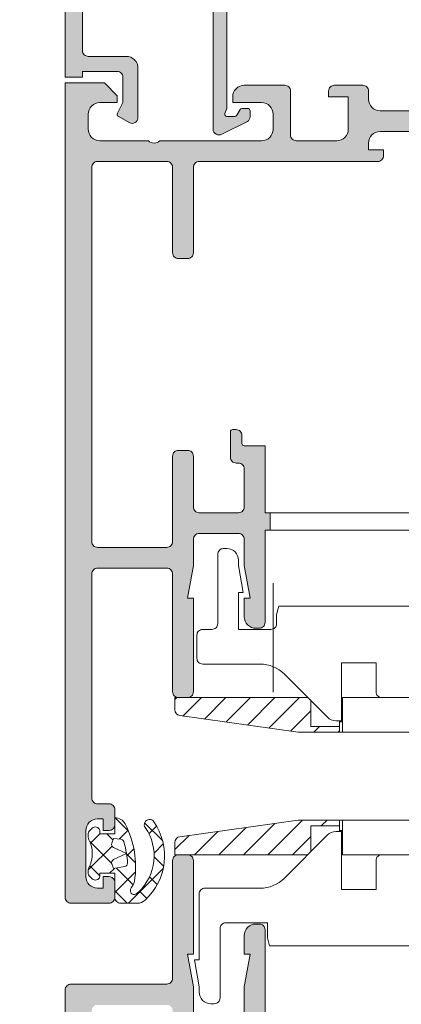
# Model space of a CAD drawing. Header units: metres. Extents: x -0.7 to 9.9, y -1.9 to 2.2.
# Tile 20 of 51: x -0.0506 to -0.0176, y 0.0721 to 0.1573. Entities that reach past the tile are written whole.
import ezdxf

# ---------------------------------------------------------------- set-up
doc = ezdxf.new("R2010")
doc.units = ezdxf.units.M
doc.header["$MEASUREMENT"] = 0
doc.linetypes.add('ACAD_ISO10W100', pattern=[0.018, 0.012, -0.003, 0, -0.003])
for name, color, linetype in [('152 - Bemaßung_ Beschriftung.Ausbau', 7, 'Continuous'), ('Neubau_301 - Elemente.Linie', 7, 'Continuous'), ('Neubau_302 - Elemente.Schraffur', 7, 'Continuous')]:
    doc.layers.add(name, color=color, linetype=linetype)
doc.styles.add('ERSTELLTER_STIL_1', font='txt')
doc.dimstyles.new('ERSTELLTER_STIL__1', dxfattribs={"dimtxt": 0.02, "dimasz": 0.01064, "dimexe": 0.18, "dimexo": 0.0625, "dimgap": 0, "dimtad": 1, "dimzin": 0, "dimdsep": 46, "dimtxsty": 'ERSTELLTER_STIL_1', "dimblk": 'ARROWHEAD_2', "dimblk1": 'ARROWHEAD_2', "dimblk2": 'ARROWHEAD_2', "dimcen": 0.09, "dimse1": 1, "dimse2": 1, "dimclrd": 7, "dimclre": 7, "dimclrt": 7, "dimazin": 0, "dimtfac": 1, "dimtdec": 4, "dimtmove": 0, "dimatfit": 3, "dimfxl": 1, "dimtolj": 1, "dimtzin": 0, "dimarcsym": 0})

# ---------------------------------------------------------------- blocks, each defined once
blk = doc.blocks.new('*D27')
at = {"layer": '152 - Bemaßung_ Beschriftung.Ausbau', "color": 7, "linetype": 'Continuous', "lineweight": 5}
for p, q in [((-0.153642, 0.084845), (-0.139642, 0.076762)), ((-0.136142, 0.080803), (-0.157142, 0.080803)), ((-0.146642, -0.929197), (-0.146642, 0.080803)), ((-0.153642, -0.925155), (-0.139642, -0.933238)), ((-0.136142, -0.929197), (-0.157142, -0.929197))]:
    blk.add_line(p, q, dxfattribs=at)
at = {"layer": '152 - Bemaßung_ Beschriftung.Ausbau', "color": 7, "lineweight": 5, "char_height": 0.02, "attachment_point": 7, "rotation": 90, "style": 'ERSTELLTER_STIL_1'}
for s, insert in [('\\A1;{\\pql;\\fArial|b0|i0|c0|p38;Durchgangsbreite}', (-0.122642, -0.532083)), ('\\A1;{\\pql;\\fArial|b0|i0|c0|p38;1,01}', (-0.150642, -0.450802))]:
    blk.add_mtext(s, dxfattribs=dict(at, insert=insert))
blk = doc.blocks.new('ARROWHEAD_2')
at = {"color": 0, "linetype": 'Continuous', "lineweight": 0}
for p, q in [((-0.3781, -0.655), (0.3781, 0.655)), ((0, 0), (-1, 0))]:
    blk.add_line(p, q, dxfattribs=at)
blk = doc.blocks.new('*D28')
at = {"layer": '152 - Bemaßung_ Beschriftung.Ausbau', "color": 7, "linetype": 'Continuous', "lineweight": 5}
for p, q in [((-0.153642, 0.180845), (-0.139642, 0.172762)), ((-0.146642, 0.080803), (-0.146642, 0.176803)), ((-0.153642, 0.084845), (-0.139642, 0.076762)), ((-0.136142, 0.080803), (-0.157142, 0.080803))]:
    blk.add_line(p, q, dxfattribs=at)
at = {"layer": '152 - Bemaßung_ Beschriftung.Ausbau', "color": 7, "lineweight": 5, "insert": (-0.150313, 0.116206), "char_height": 0.02, "attachment_point": 7, "rotation": 90, "style": 'ERSTELLTER_STIL_1'}
blk.add_mtext('\\A1;{\\pql;\\fArial|b0|i0|c0|p38;9\\fArial|b0|i0|c0|p38;\\A1{\\H.66x;\\S6^  ;}}', dxfattribs=at)
blk = doc.blocks.new('*D29')
at = {"layer": '152 - Bemaßung_ Beschriftung.Ausbau', "color": 7, "linetype": 'Continuous', "lineweight": 5}
for p, q in [((-0.146642, 0.996803), (-0.146642, 1.071803)), ((-0.153642, 1.000845), (-0.139642, 0.992762)), ((-0.136142, 0.996803), (-0.157142, 0.996803)), ((-0.146642, 0.176803), (-0.146642, 0.996803)), ((-0.153642, 0.180845), (-0.139642, 0.172762)), ((-0.136142, 0.176803), (-0.157142, 0.176803)), ((-0.146642, 0.080803), (-0.146642, 0.176803))]:
    blk.add_line(p, q, dxfattribs=at)
at = {"layer": '152 - Bemaßung_ Beschriftung.Ausbau', "color": 7, "lineweight": 5, "insert": (-0.150642, 0.571626), "char_height": 0.02, "attachment_point": 7, "rotation": 90, "style": 'ERSTELLTER_STIL_1'}
blk.add_mtext('\\A1;{\\pql;\\fArial|b0|i0|c0|p38;82}', dxfattribs=at)

msp = doc.modelspace()

# ---------------------------------------------------------------- hatches: boundary and pattern name
at = {"layer": 'Neubau_302 - Elemente.Schraffur', "linetype": 'Continuous', "lineweight": 5}
for points in [[(0.001505, 0.17295, 0.668201), (0.002358, 0.173303), (0.002358, 0.174303, 0.414577), (0.001858, 0.174803), (0.000858, 0.174803, -0.414577), (0.000358, 0.175303), (0.000358, 0.176303, 0.414395), (-0.000141, 0.176803), (-0.046142, 0.176803, 0.414516), (-0.046642, 0.176303), (-0.046642, 0.152303), (-0.045142, 0.152303), (-0.045142, 0.152803), (-0.042142, 0.152803, -0.414515), (-0.041642, 0.152303), (-0.041642, 0.150103), (-0.042119, 0.149184, 0.401246), (-0.042042, 0.148919), (-0.041092, 0.14837, 0.57735), (-0.040342, 0.148803), (-0.040342, 0.153103, 0.414516), (-0.041342, 0.154103), (-0.044642, 0.154103, -0.414516), (-0.045142, 0.154603), (-0.045142, 0.174903, -0.414513), (-0.044642, 0.175403), (-0.034342, 0.175403, -0.414515), (-0.033842, 0.174903), (-0.033842, 0.147803, 0.589288), (-0.033077, 0.14738), (-0.030877, 0.148456, 0.256951), (-0.030642, 0.14888), (-0.030642, 0.149403, 0.413047), (-0.030842, 0.149603), (-0.031327, 0.149603, 0.265753), (-0.0315, 0.149503), (-0.031788, 0.149003, -0.268805), (-0.031962, 0.148903), (-0.032642, 0.148903, -0.493148), (-0.032835, 0.149155), (-0.032642, 0.149603), (-0.032642, 0.174903, -0.414515), (-0.032142, 0.175403), (-0.001342, 0.175403, -0.414516), (-0.000842, 0.174903), (-0.000842, 0.173274, 0.114745), (-0.000701, 0.17261), (0.001423, 0.168053, 0.99569), (0.002293, 0.168554), (0.000326, 0.172774, -0.872598), (0.001093, 0.173361)], [(0.002108, 0.149403), (-0.019392, 0.149403, -0.414214), (-0.020392, 0.150403), (-0.020392, 0.151103, 0.414214), (-0.020892, 0.151603), (-0.023342, 0.151603, 0.414214), (-0.023842, 0.151103), (-0.023842, 0.150603), (-0.022142, 0.150603), (-0.022142, 0.147803, -0.414214), (-0.023142, 0.146803), (-0.026642, 0.146803, -0.414214), (-0.027142, 0.147303), (-0.027142, 0.151103, 0.414214), (-0.027642, 0.151603), (-0.031142, 0.151603, 0.414214), (-0.032142, 0.150603), (-0.032142, 0.150103), (-0.029642, 0.150103, -0.414214), (-0.028642, 0.149103), (-0.028642, 0.147803, -0.414214), (-0.029642, 0.146803), (-0.038442, 0.146803, -0.4), (-0.039442, 0.146803), (-0.043642, 0.146803, -0.414214), (-0.044642, 0.147803), (-0.044642, 0.149103, -0.414214), (-0.043642, 0.150103), (-0.042142, 0.150103), (-0.042142, 0.150703), (-0.043242, 0.151803), (-0.046642, 0.151803), (-0.046642, 0.081303, 0.414214), (-0.046142, 0.080803), (-0.042842, 0.080803, 0.414214), (-0.042342, 0.081303), (-0.042342, 0.082603, 0.414214), (-0.042842, 0.083103), (-0.043342, 0.083103), (-0.043342, 0.082103), (-0.043842, 0.082103, -0.414214), (-0.044842, 0.083103), (-0.044842, 0.087103, -0.414214), (-0.043842, 0.088103), (-0.043342, 0.088103), (-0.043342, 0.087103), (-0.042842, 0.087103, 0.414214), (-0.042342, 0.087603), (-0.042342, 0.088903, 0.414214), (-0.042842, 0.089403), (-0.043842, 0.089403, -0.414214), (-0.044342, 0.089903), (-0.044342, 0.109303, -0.414214), (-0.043842, 0.109803), (-0.037842, 0.109803, -0.414214), (-0.037342, 0.109303), (-0.037342, 0.099103, 0.414214), (-0.036842, 0.098603), (-0.036042, 0.098603, 0.414214), (-0.035542, 0.099103), (-0.035542, 0.107203), (-0.036042, 0.107203), (-0.035542, 0.110039), (-0.035542, 0.112303, -0.414214), (-0.035042, 0.112803), (-0.031642, 0.112803, -0.414214), (-0.031142, 0.112303), (-0.031142, 0.110039), (-0.030642, 0.107203), (-0.031142, 0.107203), (-0.031142, 0.105603, 0.414214), (-0.030142, 0.104603), (-0.029842, 0.104603, 0.414214), (-0.029342, 0.105103), (-0.029342, 0.113103), (-0.028892, 0.113103), (-0.028892, 0.114603), (-0.029342, 0.114603), (-0.029342, 0.120403), (-0.031142, 0.120403, -0.414214), (-0.031342, 0.120603), (-0.031342, 0.121303, 0.414214), (-0.031842, 0.121803), (-0.032142, 0.121803, 0.414214), (-0.032342, 0.121603), (-0.032342, 0.119403, 0.414214), (-0.031842, 0.118903), (-0.031642, 0.118903, -0.414214), (-0.031142, 0.118403), (-0.031142, 0.115103, -0.414214), (-0.031642, 0.114603), (-0.035042, 0.114603, -0.414214), (-0.035542, 0.115103), (-0.035542, 0.119503, 0.414214), (-0.036042, 0.120003), (-0.036842, 0.120003, 0.414214), (-0.037342, 0.119503), (-0.037342, 0.112103, -0.414214), (-0.037842, 0.111603), (-0.043842, 0.111603, -0.414214), (-0.044342, 0.112103), (-0.044342, 0.144503, -0.414214), (-0.043842, 0.145003), (-0.037842, 0.145003, -0.414214), (-0.037342, 0.144503), (-0.037342, 0.137103, 0.414214), (-0.036842, 0.136603), (-0.036042, 0.136603, 0.414214), (-0.035542, 0.137103), (-0.035542, 0.144503, -0.414214), (-0.035042, 0.145003), (-0.019592, 0.145003, 0.414214), (-0.019092, 0.145503), (-0.019092, 0.146003), (-0.020392, 0.146003), (-0.020392, 0.146603, -0.414214), (-0.019392, 0.147603), (0.002108, 0.147603, -0.414214), (0.003108, 0.146603), (0.003108, 0.146003), (0.001808, 0.146003), (0.001808, 0.145503, 0.414214), (0.002308, 0.145003), (0.017758, 0.145003, -0.414214), (0.018258, 0.144503), (0.018258, 0.137103, 0.414214), (0.018758, 0.136603), (0.019558, 0.136603, 0.414214), (0.020058, 0.137103), (0.020058, 0.144503, -0.414214), (0.020558, 0.145003), (0.026558, 0.145003, -0.414214), (0.027058, 0.144503), (0.027058, 0.112103, -0.414214), (0.026558, 0.111603), (0.020558, 0.111603, -0.414214), (0.020058, 0.112103), (0.020058, 0.119503, 0.414214), (0.019558, 0.120003), (0.018758, 0.120003, 0.414214), (0.018258, 0.119503), (0.018258, 0.115103, -0.414214), (0.017758, 0.114603), (0.014358, 0.114603, -0.414214), (0.013858, 0.115103), (0.013858, 0.118403, -0.414214), (0.014358, 0.118903), (0.014558, 0.118903, 0.414214), (0.015058, 0.119403), (0.015058, 0.121603, 0.414214), (0.014858, 0.121803), (0.014558, 0.121803, 0.414214), (0.014058, 0.121303), (0.014058, 0.120603, -0.414214), (0.013858, 0.120403), (0.012058, 0.120403), (0.012058, 0.114603), (0.011608, 0.114603), (0.011608, 0.113103), (0.012058, 0.113103), (0.012058, 0.105103, 0.414214), (0.012558, 0.104603), (0.012858, 0.104603, 0.414214), (0.013858, 0.105603), (0.013858, 0.107203), (0.013358, 0.107203), (0.013858, 0.110039), (0.013858, 0.112303, -0.414214), (0.014358, 0.112803), (0.017758, 0.112803, -0.414214), (0.018258, 0.112303), (0.018258, 0.110039), (0.018758, 0.107203), (0.018258, 0.107203), (0.018258, 0.099103, 0.414214), (0.018758, 0.098603), (0.019558, 0.098603, 0.414214), (0.020058, 0.099103), (0.020058, 0.109303, -0.414214), (0.020558, 0.109803), (0.028858, 0.109803, 0.414214), (0.029358, 0.110303), (0.029358, 0.151803), (0.025958, 0.151803), (0.024858, 0.150703), (0.024858, 0.150103), (0.026358, 0.150103, -0.414214), (0.027358, 0.149103), (0.027358, 0.147803, -0.414214), (0.026358, 0.146803), (0.022158, 0.146803, -0.4), (0.021158, 0.146803), (0.012358, 0.146803, -0.414214), (0.011358, 0.147803), (0.011358, 0.149103, -0.414214), (0.012358, 0.150103), (0.014858, 0.150103), (0.014858, 0.150603, 0.414214), (0.013858, 0.151603), (0.010358, 0.151603, 0.414214), (0.009858, 0.151103), (0.009858, 0.147303, -0.414214), (0.009358, 0.146803), (0.005858, 0.146803, -0.414214), (0.004858, 0.147803), (0.004858, 0.150603), (0.006558, 0.150603), (0.006558, 0.151103, 0.414214), (0.006058, 0.151603), (0.003608, 0.151603, 0.414214), (0.003108, 0.151103), (0.003108, 0.150403, -0.414214)], [(-0.043842, 0.072003), (-0.037842, 0.072003, -0.414214), (-0.037342, 0.071503), (-0.037342, 0.064103, 0.414214), (-0.036842, 0.063603), (-0.036042, 0.063603, 0.414214), (-0.035542, 0.064103), (-0.035542, 0.068503, -0.414214), (-0.035042, 0.069003), (-0.031642, 0.069003, -0.414214), (-0.031142, 0.068503), (-0.031142, 0.065203, -0.473285), (-0.03174, 0.064713, 0.488484), (-0.032342, 0.064203), (-0.032342, 0.062003, 0.414214), (-0.032142, 0.061803), (-0.031842, 0.061803, 0.414214), (-0.031342, 0.062303), (-0.031342, 0.063003, -0.414214), (-0.031142, 0.063203), (-0.029342, 0.063203), (-0.029342, 0.069003), (-0.028892, 0.069003), (-0.028892, 0.070503), (-0.029342, 0.070503), (-0.029342, 0.078503, 0.414214), (-0.029842, 0.079003), (-0.030142, 0.079003, 0.414214), (-0.031142, 0.078003), (-0.031142, 0.076403), (-0.030642, 0.076403), (-0.031142, 0.073568), (-0.031142, 0.071303, -0.414214), (-0.031642, 0.070803), (-0.035042, 0.070803, -0.414214), (-0.035542, 0.071303), (-0.035542, 0.073568), (-0.036042, 0.076403), (-0.035542, 0.076403), (-0.035542, 0.084503, 0.414214), (-0.036042, 0.085003), (-0.036842, 0.085003, 0.414214), (-0.037342, 0.084503), (-0.037342, 0.074303, -0.414214), (-0.037842, 0.073803), (-0.046142, 0.073803, 0.414214), (-0.046642, 0.073303), (-0.046642, 0.031803), (-0.043242, 0.031803), (-0.042142, 0.032903), (-0.042142, 0.033503), (-0.043642, 0.033503, -0.414214), (-0.044642, 0.034503), (-0.044642, 0.035803, -0.414214), (-0.043642, 0.036803), (-0.039442, 0.036803, -0.4), (-0.038442, 0.036803), (-0.029642, 0.036803, -0.414214), (-0.028642, 0.035803), (-0.028642, 0.034503, -0.414214), (-0.029642, 0.033503), (-0.032142, 0.033503), (-0.032142, 0.033003, 0.414214), (-0.031142, 0.032003), (-0.027642, 0.032003, 0.414214), (-0.027142, 0.032503), (-0.027142, 0.036303, -0.414214), (-0.026642, 0.036803), (-0.023142, 0.036803, -0.414214), (-0.022142, 0.035803), (-0.022142, 0.033003), (-0.023842, 0.033003), (-0.023842, 0.032503, 0.414214), (-0.023342, 0.032003), (-0.020892, 0.032003, 0.414214), (-0.020392, 0.032503), (-0.020392, 0.033203, -0.414214), (-0.019392, 0.034203), (0.002108, 0.034203, -0.414214), (0.003108, 0.033203), (0.003108, 0.032503, 0.414214), (0.003608, 0.032003), (0.006058, 0.032003, 0.414214), (0.006558, 0.032503), (0.006558, 0.033003), (0.004858, 0.033003), (0.004858, 0.035803, -0.414214), (0.005858, 0.036803), (0.009358, 0.036803, -0.414214), (0.009858, 0.036303), (0.009858, 0.032503, 0.414214), (0.010358, 0.032003), (0.013858, 0.032003, 0.414214), (0.014858, 0.033003), (0.014858, 0.033503), (0.012358, 0.033503, -0.414214), (0.011358, 0.034503), (0.011358, 0.035803, -0.414214), (0.012358, 0.036803), (0.021158, 0.036803, -0.4), (0.022158, 0.036803), (0.026358, 0.036803, -0.414214), (0.027358, 0.035803), (0.027358, 0.034503, -0.414214), (0.026358, 0.033503), (0.024858, 0.033503), (0.024858, 0.032903), (0.025958, 0.031803), (0.027058, 0.031803), (0.027058, 0.015903, -0.414214), (0.026558, 0.015403), (0.025558, 0.015403, -0.414214), (0.025058, 0.015903), (0.025058, 0.016403, 0.474498), (0.024458, 0.016893, 0.474498), (0.023858, 0.016403), (0.023858, 0.013603, 0.414214), (0.024358, 0.013103), (0.024858, 0.013103), (0.024858, 0.014103), (0.026358, 0.014103, -0.414214), (0.027358, 0.013103), (0.027358, 0.009103, -0.414214), (0.026358, 0.008103), (0.024858, 0.008103), (0.024858, 0.009103), (0.024358, 0.009103, 0.414214), (0.023858, 0.008603), (0.023858, 0.007303, 0.414214), (0.024358, 0.006803), (0.028858, 0.006803, 0.414214), (0.029358, 0.007303), (0.029358, 0.102303, 0.414214), (0.028858, 0.102803), (0.025558, 0.102803, 0.414214), (0.025058, 0.102303), (0.025058, 0.101003, 0.414214), (0.025558, 0.100503), (0.026058, 0.100503), (0.026058, 0.101503), (0.026558, 0.101503, -0.414214), (0.027558, 0.100503), (0.027558, 0.096503, -0.414214), (0.026558, 0.095503), (0.026058, 0.095503), (0.026058, 0.096503), (0.025558, 0.096503, 0.414214), (0.025058, 0.096003), (0.025058, 0.094703, 0.414214), (0.025558, 0.094203), (0.026558, 0.094203, -0.414214), (0.027058, 0.093703), (0.027058, 0.074303, -0.414214), (0.026558, 0.073803), (0.020558, 0.073803, -0.414214), (0.020058, 0.074303), (0.020058, 0.084503, 0.414214), (0.019558, 0.085003), (0.018758, 0.085003, 0.414214), (0.018258, 0.084503), (0.018258, 0.076403), (0.018758, 0.076403), (0.018258, 0.073568), (0.018258, 0.071303, -0.414214), (0.017758, 0.070803), (0.014358, 0.070803, -0.414214), (0.013858, 0.071303), (0.013858, 0.073568), (0.013358, 0.076403), (0.013858, 0.076403), (0.013858, 0.078003, 0.414214), (0.012858, 0.079003), (0.012558, 0.079003, 0.414214), (0.012058, 0.078503), (0.012058, 0.070503), (0.011608, 0.070503), (0.011608, 0.069003), (0.012058, 0.069003), (0.012058, 0.063203), (0.013858, 0.063203, -0.414214), (0.014058, 0.063003), (0.014058, 0.062303, 0.414214), (0.014558, 0.061803), (0.014858, 0.061803, 0.414214), (0.015058, 0.062003), (0.015058, 0.064203, 0.414214), (0.014558, 0.064703), (0.014358, 0.064703, -0.414214), (0.013858, 0.065203), (0.013858, 0.068503, -0.414214), (0.014358, 0.069003), (0.017758, 0.069003, -0.414214), (0.018258, 0.068503), (0.018258, 0.064103, 0.414214), (0.018758, 0.063603), (0.019558, 0.063603, 0.414214), (0.020058, 0.064103), (0.020058, 0.071503, -0.414214), (0.020558, 0.072003), (0.026558, 0.072003, -0.414214), (0.027058, 0.071503), (0.027058, 0.039103, -0.414214), (0.026558, 0.038603), (0.020558, 0.038603, -0.414214), (0.020058, 0.039103), (0.020058, 0.046503, 0.414214), (0.019558, 0.047003), (0.018758, 0.047003, 0.414214), (0.018258, 0.046503), (0.018258, 0.039103, -0.414214), (0.017758, 0.038603), (0.002308, 0.038603, 0.414214), (0.001808, 0.038103), (0.001808, 0.037603), (0.003108, 0.037603), (0.003108, 0.037003, -0.414214), (0.002108, 0.036003), (-0.019392, 0.036003, -0.414214), (-0.020392, 0.037003), (-0.020392, 0.037603), (-0.019092, 0.037603), (-0.019092, 0.038103, 0.414214), (-0.019592, 0.038603), (-0.035042, 0.038603, -0.414214), (-0.035542, 0.039103), (-0.035542, 0.046503, 0.414214), (-0.036042, 0.047003), (-0.036842, 0.047003, 0.414214), (-0.037342, 0.046503), (-0.037342, 0.039103, -0.414214), (-0.037842, 0.038603), (-0.043842, 0.038603, -0.414214), (-0.044342, 0.039103), (-0.044342, 0.071503, -0.414214)]]:
    msp.add_hatch(color=7, dxfattribs=at).paths.add_polyline_path(points)
h = msp.add_hatch(dxfattribs=at)
h.set_pattern_fill('LINIE_0001', style=0, pattern_type=2)
h.set_pattern_definition([(45, (-0.0086418, 0.1036034), (-0.00106066, 0.00106066), [])])
h.paths.add_polyline_path([(-0.037142, 0.098603), (-0.037142, 0.097538, 0.373885), (-0.036711, 0.097043), (-0.026469, 0.095603), (-0.022892, 0.095603), (-0.022892, 0.096103), (-0.025392, 0.096103), (-0.025392, 0.098603)])
h = msp.add_hatch(dxfattribs=at)
h.set_pattern_fill('NETZ_0001', style=0, pattern_type=2)
h.set_pattern_definition([(45, (-0.0433419, 0.0871034), (-0.00106066, 0.00106066), []), (315, (-0.0433419, 0.0871034), (0.00106066, 0.00106066), [])])
h.paths.add_polyline_path([(-0.040632, 0.080803, 0.006591), (-0.040492, 0.080805), (-0.040406, 0.080805, 0.1871), (-0.039732, 0.081067, 0.376216), (-0.038973, 0.087862, 1), (-0.039711, 0.087348, -0.372376), (-0.040296, 0.081771, -0.071122), (-0.040551, 0.081592, -0.488814), (-0.04098, 0.081794, -0.237078), (-0.040871, 0.082229, 0.138343), (-0.040643, 0.082722, 0.162943), (-0.041458, 0.087671, 0.277963), (-0.042342, 0.088203), (-0.042342, 0.086803), (-0.043642, 0.086803), (-0.043642, 0.087103, 0.580394), (-0.044312, 0.087286), (-0.044554, 0.087044, 0.198912), (-0.044642, 0.086832), (-0.044642, 0.086534, 0.120523), (-0.044585, 0.086304, -0.2446), (-0.044585, 0.083903, 0.120523), (-0.044642, 0.083673), (-0.044642, 0.083375, 0.198912), (-0.044554, 0.083163), (-0.044312, 0.082921, 0.580394), (-0.043642, 0.083103), (-0.043642, 0.083403), (-0.042342, 0.083403), (-0.042342, 0.081303, 0.414214), (-0.041842, 0.080803)])
h.paths.add_polyline_path([(-0.042471, 0.083803), (-0.042616, 0.084202, -0.388879), (-0.042461, 0.084576), (-0.04133, 0.085103, -0.028633), (-0.041248, 0.084284, -0.376016), (-0.041496, 0.083975)], flags=0)
h.paths.add_polyline_path([(-0.041574, 0.086139, -0.03698), (-0.04133, 0.085103), (-0.042461, 0.085631, -0.388879), (-0.042616, 0.086005), (-0.042471, 0.086403), (-0.041834, 0.086348, -0.303538)], flags=0)
h = msp.add_hatch(dxfattribs=at)
h.set_pattern_fill('LINIE_0001', style=0, pattern_type=2)
h.set_pattern_definition([(225, (-0.0086418, 0.0800034), (-0.00106066, 0.00106066), [])])
h.paths.add_polyline_path([(-0.025392, 0.085003), (-0.025392, 0.087503), (-0.022892, 0.087503), (-0.022892, 0.088003), (-0.026469, 0.088003), (-0.036711, 0.086564, 0.373885), (-0.037142, 0.086069), (-0.037142, 0.085003)])

# ---------------------------------------------------------------- linework, layer by layer
at = {"layer": 'Neubau_301 - Elemente.Linie', "color": 1, "linetype": 'Continuous', "lineweight": 5}
for p, q in [((-0.028892, 0.114603), (-0.028892, 0.113103)), ((-0.037142, 0.098603), (-0.025642, 0.098603)), ((-0.022892, 0.096503), (-0.022642, 0.096503)), ((-0.022892, 0.095603), (-0.022642, 0.095603)), ((-0.022892, 0.088003), (-0.022642, 0.088003)), ((-0.022892, 0.087103), (-0.022642, 0.087103)), ((-0.037142, 0.085003), (-0.025642, 0.085003))]:
    msp.add_line(p, q, dxfattribs=at)
at = {"layer": 'Neubau_301 - Elemente.Linie', "color": 1, "linetype": 'ACAD_ISO10W100', "lineweight": 5}
msp.add_line((-0.028642, 0.099076), (-0.028642, 0.108503), dxfattribs=at)
at = {"layer": 'Neubau_301 - Elemente.Linie', "color": 1, "linetype": 'Continuous', "lineweight": 5, "flags": 128}
for points in [[(-0.046642, 0.176303), (-0.046642, 0.152303), (-0.045142, 0.152303), (-0.045142, 0.152803), (-0.042142, 0.152803, -0.414515), (-0.041642, 0.152303), (-0.041642, 0.150103), (-0.042119, 0.149184, 0.401246), (-0.042042, 0.148919), (-0.041092, 0.14837, 0.57735), (-0.040342, 0.148803), (-0.040342, 0.153103, 0.414516), (-0.041342, 0.154103), (-0.044642, 0.154103, -0.414516), (-0.045142, 0.154603), (-0.045142, 0.174903, -0.414513)], [(-0.033842, 0.174903), (-0.033842, 0.147803, 0.589288), (-0.033077, 0.14738), (-0.030877, 0.148456, 0.256951), (-0.030642, 0.14888), (-0.030642, 0.149403, 0.413047), (-0.030842, 0.149603), (-0.031327, 0.149603, 0.265753), (-0.0315, 0.149503), (-0.031788, 0.149003, -0.268805), (-0.031962, 0.148903), (-0.032642, 0.148903, -0.493148), (-0.032835, 0.149155), (-0.032642, 0.149603), (-0.032642, 0.174903, -0.414515)], [(0.002108, 0.149403), (-0.019392, 0.149403, -0.414214), (-0.020392, 0.150403), (-0.020392, 0.151103, 0.414214), (-0.020892, 0.151603), (-0.023342, 0.151603, 0.414214), (-0.023842, 0.151103), (-0.023842, 0.150603), (-0.022142, 0.150603), (-0.022142, 0.147803, -0.414214), (-0.023142, 0.146803), (-0.026642, 0.146803, -0.414214), (-0.027142, 0.147303), (-0.027142, 0.151103, 0.414214), (-0.027642, 0.151603), (-0.031142, 0.151603, 0.414214), (-0.032142, 0.150603), (-0.032142, 0.150103), (-0.029642, 0.150103, -0.414214), (-0.028642, 0.149103), (-0.028642, 0.147803, -0.414214), (-0.029642, 0.146803), (-0.038442, 0.146803, -0.4), (-0.039442, 0.146803), (-0.043642, 0.146803, -0.414214), (-0.044642, 0.147803), (-0.044642, 0.149103, -0.414214), (-0.043642, 0.150103), (-0.042142, 0.150103), (-0.042142, 0.150703), (-0.043242, 0.151803), (-0.046642, 0.151803), (-0.046642, 0.081303, 0.414214), (-0.046142, 0.080803), (-0.042842, 0.080803, 0.414214), (-0.042342, 0.081303), (-0.042342, 0.082603, 0.414214), (-0.042842, 0.083103), (-0.043342, 0.083103), (-0.043342, 0.082103), (-0.043842, 0.082103, -0.414214), (-0.044842, 0.083103), (-0.044842, 0.087103, -0.414214), (-0.043842, 0.088103), (-0.043342, 0.088103), (-0.043342, 0.087103), (-0.042842, 0.087103, 0.414214), (-0.042342, 0.087603), (-0.042342, 0.088903, 0.414214), (-0.042842, 0.089403), (-0.043842, 0.089403, -0.414214), (-0.044342, 0.089903), (-0.044342, 0.109303, -0.414214), (-0.043842, 0.109803), (-0.037842, 0.109803, -0.414214), (-0.037342, 0.109303), (-0.037342, 0.099103, 0.414214), (-0.036842, 0.098603), (-0.036042, 0.098603, 0.414214), (-0.035542, 0.099103), (-0.035542, 0.107203), (-0.036042, 0.107203), (-0.035542, 0.110039), (-0.035542, 0.112303, -0.414214), (-0.035042, 0.112803), (-0.031642, 0.112803, -0.414214), (-0.031142, 0.112303), (-0.031142, 0.110039), (-0.030642, 0.107203), (-0.031142, 0.107203), (-0.031142, 0.105603, 0.414214), (-0.030142, 0.104603), (-0.029842, 0.104603, 0.414214), (-0.029342, 0.105103), (-0.029342, 0.113103), (0.012058, 0.113103)], [(0.012058, 0.114603), (-0.029342, 0.114603), (-0.029342, 0.120403), (-0.031142, 0.120403, -0.414214), (-0.031342, 0.120603), (-0.031342, 0.121303, 0.414214), (-0.031842, 0.121803), (-0.032142, 0.121803, 0.414214), (-0.032342, 0.121603), (-0.032342, 0.119403, 0.414214), (-0.031842, 0.118903), (-0.031642, 0.118903, -0.414214), (-0.031142, 0.118403), (-0.031142, 0.115103, -0.414214), (-0.031642, 0.114603), (-0.035042, 0.114603, -0.414214), (-0.035542, 0.115103), (-0.035542, 0.119503, 0.414214), (-0.036042, 0.120003), (-0.036842, 0.120003, 0.414214), (-0.037342, 0.119503), (-0.037342, 0.112103, -0.414214), (-0.037842, 0.111603), (-0.043842, 0.111603, -0.414214), (-0.044342, 0.112103), (-0.044342, 0.144503, -0.414214), (-0.043842, 0.145003), (-0.037842, 0.145003, -0.414214), (-0.037342, 0.144503), (-0.037342, 0.137103, 0.414214), (-0.036842, 0.136603), (-0.036042, 0.136603, 0.414214), (-0.035542, 0.137103), (-0.035542, 0.144503, -0.414214), (-0.035042, 0.145003), (-0.019592, 0.145003, 0.414214), (-0.019092, 0.145503), (-0.019092, 0.146003), (-0.020392, 0.146003), (-0.020392, 0.146603, -0.414214), (-0.019392, 0.147603), (0.002108, 0.147603, -0.414214)], [(-0.035542, 0.071303), (-0.035542, 0.073568), (-0.036042, 0.076403), (-0.035542, 0.076403), (-0.035542, 0.084503, 0.414214), (-0.036042, 0.085003), (-0.036842, 0.085003, 0.414214), (-0.037342, 0.084503), (-0.037342, 0.074303, -0.414214), (-0.037842, 0.073803), (-0.046142, 0.073803, 0.414214), (-0.046642, 0.073303), (-0.046642, 0.031803)], [(-0.029342, 0.070503), (-0.029342, 0.078503, 0.414214), (-0.029842, 0.079003), (-0.030142, 0.079003, 0.414214), (-0.031142, 0.078003), (-0.031142, 0.076403), (-0.030642, 0.076403), (-0.031142, 0.073568), (-0.031142, 0.071303, -0.414214)]]:
    msp.add_lwpolyline(points, format="xyb", dxfattribs=at)
for points in [[(-0.046642, 0.151603), (-0.046642, 0.151803), (-0.043242, 0.151803), (-0.043042, 0.151603)], [(-0.031142, 0.151603), (-0.027642, 0.151603)], [(-0.023342, 0.151603), (-0.020892, 0.151603)]]:
    msp.add_lwpolyline(points, dxfattribs=at)
at = {"layer": 'Neubau_301 - Elemente.Linie', "color": 1, "linetype": 'Continuous', "lineweight": 5}
for points in [[(-0.016642, 0.098603), (-0.019242, 0.098603, -0.414214), (-0.019742, 0.099103), (-0.019742, 0.101603), (-0.022742, 0.101603), (-0.022742, 0.096603), (-0.023228, 0.096603, -0.198912), (-0.023935, 0.096896), (-0.027663, 0.100625, 0.198912), (-0.029784, 0.101503), (-0.034742, 0.101503, -0.414214), (-0.035242, 0.102003), (-0.035242, 0.104003, -0.414214), (-0.034742, 0.104503), (-0.033942, 0.104503, 0.414214), (-0.033442, 0.105003), (-0.033442, 0.111003, -0.414214), (-0.032942, 0.111503), (-0.032642, 0.111503, -0.414214), (-0.031642, 0.110503), (-0.031642, 0.110039), (-0.03123, 0.107703), (-0.031642, 0.107703), (-0.031642, 0.104503), (-0.028842, 0.104503, 0.414214), (-0.028342, 0.105003), (-0.028342, 0.105803), (-0.028154, 0.106503), (0.011671, 0.106503)], [(-0.037142, 0.097538, 0.373885), (-0.036711, 0.097043)], [(0.010871, 0.077103), (-0.028954, 0.077103), (-0.029142, 0.077803), (-0.029142, 0.079103), (-0.032742, 0.079103, 0.414214), (-0.033242, 0.078603), (-0.033242, 0.072603, -0.414214), (-0.033742, 0.072103), (-0.034042, 0.072103, -0.414214), (-0.035042, 0.073103), (-0.035042, 0.073568), (-0.035454, 0.075903), (-0.035042, 0.075903), (-0.035042, 0.081603, -0.414214), (-0.034542, 0.082103), (-0.029784, 0.082103, 0.198912), (-0.027663, 0.082982), (-0.023935, 0.086711, -0.198912), (-0.023228, 0.087003), (-0.022742, 0.087003), (-0.022742, 0.082003), (-0.019742, 0.082003), (-0.019742, 0.084503, -0.414214), (-0.019242, 0.085003), (-0.016642, 0.085003, -0.414214)], [(-0.036711, 0.086564, 0.373885), (-0.037142, 0.086069)]]:
    msp.add_lwpolyline(points, format="xyb", dxfattribs=at)
for points in [[(-0.037142, 0.098603), (-0.037142, 0.097538)], [(-0.025392, 0.096103), (-0.025392, 0.098353)], [(-0.036711, 0.097043), (-0.026469, 0.095603)], [(-0.022892, 0.096103), (-0.022892, 0.096603)], [(-0.026469, 0.095603), (-0.022892, 0.095603)], [(-0.022892, 0.096103), (-0.025392, 0.096103)], [(-0.022892, 0.095603), (-0.022892, 0.096103)], [(-0.036711, 0.086564), (-0.026469, 0.088003)], [(-0.026469, 0.088003), (-0.022892, 0.088003)], [(-0.022892, 0.088003), (-0.022892, 0.087503)], [(-0.025392, 0.087503), (-0.025392, 0.085253)], [(-0.022892, 0.087503), (-0.025392, 0.087503)], [(-0.022892, 0.087503), (-0.022892, 0.087003)], [(-0.037142, 0.085003), (-0.037142, 0.086069)]]:
    msp.add_lwpolyline(points, dxfattribs=at)
for points in [[(0.005358, 0.098603), (0.005358, 0.095603), (-0.022642, 0.095603), (-0.022642, 0.098603)], [(0.005358, 0.085003), (0.005358, 0.088003), (-0.022642, 0.088003), (-0.022642, 0.085003)]]:
    msp.add_lwpolyline(points, close=True, dxfattribs=at)
at = {"layer": 'Neubau_301 - Elemente.Linie', "color": 1, "linetype": 'Continuous', "lineweight": 5, "flags": 128}
for points in [[(-0.042342, 0.086803), (-0.042342, 0.088203, -0.277963), (-0.041458, 0.087671, -0.162943), (-0.040643, 0.082722, -0.138343), (-0.040871, 0.082229, 0.237078), (-0.04098, 0.081794, 0.488814), (-0.040551, 0.081592, 0.071122), (-0.040296, 0.081771, 0.372376), (-0.039711, 0.087348, -1), (-0.038973, 0.087862, -0.376216), (-0.039732, 0.081067, -0.1871), (-0.040406, 0.080805), (-0.040492, 0.080805, -0.006591), (-0.040632, 0.080803), (-0.041842, 0.080803, -0.414214), (-0.042342, 0.081303), (-0.042342, 0.083403), (-0.043642, 0.083403), (-0.043642, 0.083103, -0.580394), (-0.044312, 0.082921), (-0.044554, 0.083163, -0.198912), (-0.044642, 0.083375), (-0.044642, 0.083673, -0.120523), (-0.044585, 0.083903, 0.2446), (-0.044585, 0.086304, -0.120523), (-0.044642, 0.086534), (-0.044642, 0.086832, -0.198912), (-0.044554, 0.087044), (-0.044312, 0.087286, -0.580394), (-0.043642, 0.087103), (-0.043642, 0.086803)], [(-0.041574, 0.086139, 0.303538), (-0.041834, 0.086348), (-0.042471, 0.086403), (-0.042616, 0.086005, 0.388879), (-0.042461, 0.085631), (-0.04133, 0.085103, 0.03698)], [(-0.041574, 0.086139, 0.303538), (-0.041834, 0.086348), (-0.042471, 0.086403), (-0.042616, 0.086005, 0.388879), (-0.042461, 0.085631), (-0.04133, 0.085103, 0.03698)], [(-0.04133, 0.085103), (-0.042461, 0.084576, 0.388879), (-0.042616, 0.084202), (-0.042471, 0.083803), (-0.041496, 0.083975, 0.376016), (-0.041248, 0.084284, 0.028633)], [(-0.042461, 0.084576, 0.388879), (-0.042616, 0.084202), (-0.042471, 0.083803), (-0.041496, 0.083975, 0.376016), (-0.041248, 0.084284, 0.028633), (-0.04133, 0.085103)]]:
    msp.add_lwpolyline(points, format="xyb", close=True, dxfattribs=at)

# ---------------------------------------------------------------- dimensions: what is measured, and where the dimension line sits
at = {"layer": '152 - Bemaßung_ Beschriftung.Ausbau', "color": 7, "linetype": 'Continuous', "lineweight": 5}
for base, p1, p2, picture, middle in [((-0.146642, 0.996803), (0.027411, 0.176803), (-0.014597, 0.996803), '*D29', (-0.160642, 0.586873)), ((-0.146642, 0.176803), (-0.044492, 0.080803), (0.027411, 0.176803), '*D28', (-0.160642, 0.150842))]:
    dim = msp.add_linear_dim(base=base, p1=p1, p2=p2, angle=90, dimstyle='ERSTELLTER_STIL__1', dxfattribs=at)
    dim.commit()
    dim.dimension.update_dxf_attribs({"geometry": picture, "text_midpoint": middle, "dimtype": 160, "text_rotation": 90})
dim = msp.add_linear_dim(base=(-0.146642, 0.080803), p1=(-0.044947, -0.929197), p2=(-0.044492, 0.080803), angle=90, text='<MeasuredValue>^MDurchgangsbreite', dimstyle='ERSTELLTER_STIL__1', dxfattribs=at)
dim.commit()
dim.dimension.update_dxf_attribs({"geometry": '*D27', "text_midpoint": (-0.132642, -0.417353), "dimtype": 160, "text_rotation": 90})

doc.saveas('drawing.dxf')
